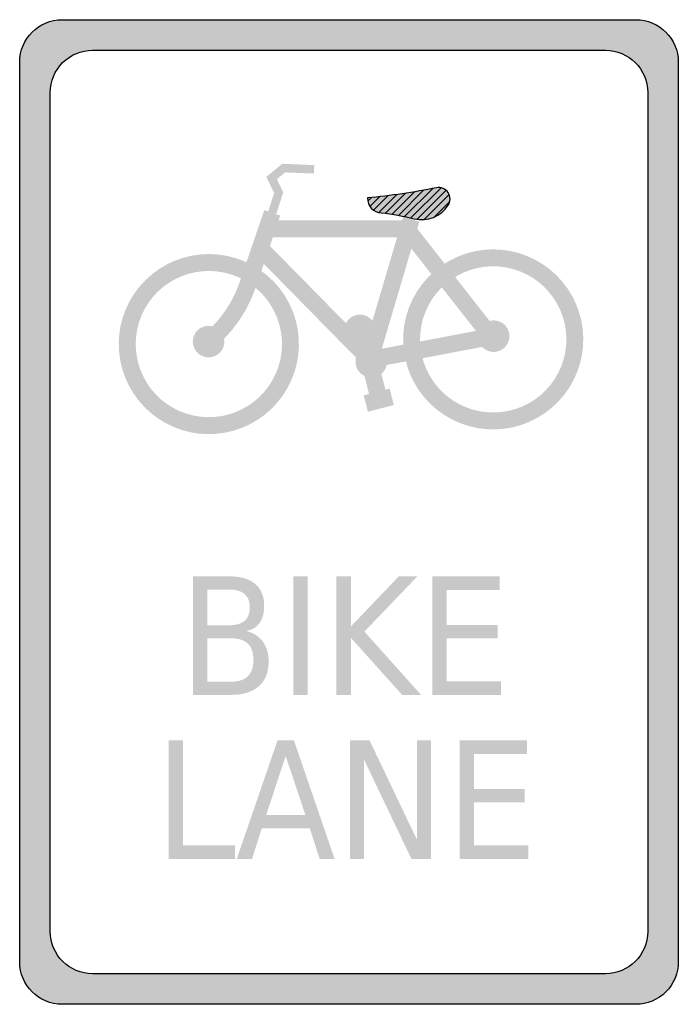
# Model space of a CAD drawing. Header units: inches. Extents: x -0.5 to 0.5, y -0.75 to 0.75.
import ezdxf

# ---------------------------------------------------------------- set-up
doc = ezdxf.new("R2010")
doc.units = ezdxf.units.IN
doc.header["$MEASUREMENT"] = 0

msp = doc.modelspace()

# ---------------------------------------------------------------- hatches: boundary and pattern name
h = msp.add_hatch(color=7)
edge = h.paths.add_edge_path()
edge.add_line((-0.4357, 0.7479), (0.4357, 0.7479))
edge.add_spline(control_points=[(0.4357, 0.7479), (0.4712, 0.7479), (0.5, 0.7191), (0.5, 0.6836)], knot_values=[0, 0, 0, 0, 1, 1, 1, 1], degree=3, periodic=0)
edge.add_line((0.5, 0.6836), (0.5, -0.6836))
edge.add_spline(control_points=[(0.5, -0.6836), (0.5, -0.7007), (0.4932, -0.717), (0.4812, -0.7291), (0.4691, -0.7411), (0.4528, -0.7479), (0.4357, -0.7479)], knot_values=[0, 0, 0, 0, 1, 1, 1, 2, 2, 2, 2], degree=3, periodic=0)
edge.add_line((0.4357, -0.7479), (-0.4357, -0.7479))
edge.add_spline(control_points=[(-0.4357, -0.7479), (-0.4712, -0.7479), (-0.5, -0.7191), (-0.5, -0.6836)], knot_values=[0, 0, 0, 0, 1, 1, 1, 1], degree=3, periodic=0)
edge.add_line((-0.5, -0.6836), (-0.5, 0.6836))
edge.add_spline(control_points=[(-0.5, 0.6836), (-0.5, 0.7191), (-0.4712, 0.7479), (-0.4357, 0.7479)], knot_values=[0, 0, 0, 0, 1, 1, 1, 1], degree=3, periodic=0)
edge = h.paths.add_edge_path(flags=0)
edge.add_line((-0.3893, 0.7015), (0.3893, 0.7015))
edge.add_spline(control_points=[(0.3893, 0.7015), (0.4248, 0.7015), (0.4536, 0.6727), (0.4536, 0.6372)], knot_values=[0, 0, 0, 0, 1, 1, 1, 1], degree=3, periodic=0)
edge.add_line((0.4536, 0.6372), (0.4536, -0.6372))
edge.add_spline(control_points=[(0.4536, -0.6372), (0.4536, -0.6727), (0.4248, -0.7015), (0.3893, -0.7015)], knot_values=[0, 0, 0, 0, 1, 1, 1, 1], degree=3, periodic=0)
edge.add_line((0.3893, -0.7015), (-0.3893, -0.7015))
edge.add_spline(control_points=[(-0.3893, -0.7015), (-0.4248, -0.7015), (-0.4536, -0.6727), (-0.4536, -0.6372)], knot_values=[0, 0, 0, 0, 1, 1, 1, 1], degree=3, periodic=0)
edge.add_line((-0.4536, -0.6372), (-0.4536, 0.6372))
edge.add_spline(control_points=[(-0.4536, 0.6372), (-0.4536, 0.6543), (-0.4468, 0.6706), (-0.4348, 0.6827), (-0.4227, 0.6947), (-0.4064, 0.7015), (-0.3893, 0.7015)], knot_values=[0, 0, 0, 0, 1, 1, 1, 2, 2, 2, 2], degree=3, periodic=0)
for points in [[(-0.1105, 0.4525), (-0.0999, 0.4854), (-0.1095, 0.5056), (-0.0968, 0.5159), (-0.0533, 0.5142), (-0.0528, 0.527), (-0.1012, 0.529), (-0.1255, 0.5092), (-0.1137, 0.4845), (-0.1227, 0.4564), (-0.1105, 0.4525)], [(-0.1287, 0.4586), (-0.166, 0.3493), (-0.1416, 0.341), (-0.1044, 0.4503), (-0.1287, 0.4586)], [(-0.1249, 0.4173), (0.0812, 0.4173), (0.2011, 0.2644), (0.2213, 0.2803), (0.0937, 0.443), (-0.1249, 0.443), (-0.1249, 0.4173)], [(0.0439, 0.2279), (0.1068, 0.4411), (0.0822, 0.4484), (0.0193, 0.2351), (0.0439, 0.2279)], [(-0.144, 0.3919), (0.0272, 0.2176), (0.222, 0.2545), (0.2173, 0.2798), (0.036, 0.2454), (-0.1257, 0.4099), (-0.144, 0.3919)], [(-0.1478, 0.3754), (-0.1598, 0.3812), (-0.1724, 0.3858), (-0.1854, 0.3891), (-0.1986, 0.3911), (-0.2119, 0.3919), (-0.2253, 0.3913), (-0.2385, 0.3894), (-0.2515, 0.3863), (-0.2642, 0.3819), (-0.2763, 0.3763), (-0.2878, 0.3695), (-0.2986, 0.3616), (-0.3086, 0.3527), (-0.3177, 0.3429), (-0.3258, 0.3323), (-0.3328, 0.3209), (-0.3386, 0.3088), (-0.3433, 0.2963), (-0.3467, 0.2834), (-0.3488, 0.2702), (-0.3496, 0.2568), (-0.3491, 0.2435), (-0.3473, 0.2302), (-0.3443, 0.2172), (-0.3399, 0.2045), (-0.3344, 0.1924), (-0.3277, 0.1808), (-0.3199, 0.1699), (-0.311, 0.1599), (-0.3013, 0.1508), (-0.2907, 0.1426), (-0.2793, 0.1356), (-0.2673, 0.1296), (-0.2548, 0.1249), (-0.2419, 0.1214), (-0.2287, 0.1192), (-0.2154, 0.1183), (-0.202, 0.1187), (-0.1888, 0.1204), (-0.1757, 0.1234), (-0.163, 0.1277), (-0.1508, 0.1331), (-0.1392, 0.1398), (-0.1283, 0.1475), (-0.1182, 0.1563), (-0.109, 0.166), (-0.1008, 0.1765), (-0.0937, 0.1879), (-0.0877, 0.1998), (-0.0829, 0.2123), (-0.0793, 0.2252), (-0.0771, 0.2383), (-0.0761, 0.2517), (-0.0764, 0.265), (-0.078, 0.2783), (-0.0809, 0.2914), (-0.0851, 0.3041), (-0.0905, 0.3163), (-0.0971, 0.328), (-0.1047, 0.3389), (-0.1134, 0.3491), (-0.1231, 0.3583), (-0.1336, 0.3666), (-0.1485, 0.3456), (-0.1399, 0.3389), (-0.1321, 0.3314), (-0.125, 0.3232), (-0.1188, 0.3143), (-0.1135, 0.3048), (-0.1091, 0.2949), (-0.1057, 0.2846), (-0.1034, 0.274), (-0.102, 0.2632), (-0.1018, 0.2523), (-0.1026, 0.2415), (-0.1044, 0.2308), (-0.1073, 0.2203), (-0.1112, 0.2102), (-0.1161, 0.2005), (-0.1219, 0.1913), (-0.1285, 0.1827), (-0.136, 0.1748), (-0.1442, 0.1677), (-0.1531, 0.1615), (-0.1625, 0.1561), (-0.1724, 0.1516), (-0.1827, 0.1482), (-0.1933, 0.1457), (-0.204, 0.1444), (-0.2149, 0.144), (-0.2257, 0.1448), (-0.2364, 0.1466), (-0.2469, 0.1494), (-0.2571, 0.1532), (-0.2668, 0.158), (-0.276, 0.1638), (-0.2847, 0.1704), (-0.2926, 0.1778), (-0.2997, 0.1859), (-0.3061, 0.1948), (-0.3115, 0.2042), (-0.316, 0.214), (-0.3195, 0.2243), (-0.322, 0.2349), (-0.3235, 0.2456), (-0.3239, 0.2565), (-0.3232, 0.2673), (-0.3215, 0.278), (-0.3187, 0.2885), (-0.315, 0.2987), (-0.3102, 0.3085), (-0.3045, 0.3177), (-0.298, 0.3264), (-0.2906, 0.3344), (-0.2825, 0.3416), (-0.2737, 0.348), (-0.2644, 0.3535), (-0.2545, 0.358), (-0.2443, 0.3616), (-0.2337, 0.3642), (-0.2229, 0.3657), (-0.2121, 0.3662), (-0.2013, 0.3656), (-0.1905, 0.3639), (-0.18, 0.3612), (-0.1698, 0.3575), (-0.16, 0.3528), (-0.1478, 0.3754)], [(0.1299, 0.3661), (0.1202, 0.3568), (0.1114, 0.3467), (0.1037, 0.3358), (0.097, 0.3241), (0.0915, 0.3119), (0.0873, 0.2992), (0.0843, 0.2861), (0.0826, 0.2728), (0.0822, 0.2594), (0.0831, 0.2461), (0.0854, 0.2329), (0.0889, 0.2199), (0.0936, 0.2074), (0.0996, 0.1954), (0.1067, 0.184), (0.1149, 0.1734), (0.1241, 0.1637), (0.1342, 0.1548), (0.1451, 0.1471), (0.1568, 0.1404), (0.169, 0.1349), (0.1817, 0.1306), (0.1947, 0.1276), (0.208, 0.1259), (0.2214, 0.1254), (0.2348, 0.1263), (0.248, 0.1285), (0.261, 0.132), (0.2735, 0.1368), (0.2855, 0.1427), (0.2969, 0.1498), (0.3075, 0.158), (0.3173, 0.1671), (0.3261, 0.1772), (0.3339, 0.1881), (0.3406, 0.1997), (0.3462, 0.2119), (0.3505, 0.2246), (0.3535, 0.2377), (0.3553, 0.251), (0.3557, 0.2644), (0.3549, 0.2777), (0.3527, 0.291), (0.3492, 0.3039), (0.3445, 0.3165), (0.3386, 0.3285), (0.3316, 0.3399), (0.3234, 0.3505), (0.3143, 0.3603), (0.3042, 0.3692), (0.2933, 0.377), (0.2817, 0.3837), (0.2695, 0.3893), (0.2569, 0.3936), (0.2438, 0.3967), (0.2305, 0.3985), (0.2171, 0.399), (0.2038, 0.3982), (0.1905, 0.396), (0.1776, 0.3926), (0.165, 0.3879), (0.153, 0.382), (0.1416, 0.375), (0.1561, 0.3538), (0.1654, 0.3595), (0.1752, 0.3643), (0.1854, 0.3681), (0.1959, 0.3709), (0.2066, 0.3726), (0.2175, 0.3733), (0.2284, 0.3729), (0.2391, 0.3714), (0.2497, 0.3689), (0.26, 0.3654), (0.2699, 0.3609), (0.2794, 0.3554), (0.2882, 0.3491), (0.2964, 0.3419), (0.3038, 0.3339), (0.3104, 0.3253), (0.3161, 0.316), (0.3209, 0.3063), (0.3248, 0.2961), (0.3276, 0.2856), (0.3293, 0.2748), (0.33, 0.264), (0.3297, 0.2531), (0.3282, 0.2423), (0.3258, 0.2317), (0.3223, 0.2214), (0.3178, 0.2115), (0.3123, 0.202), (0.306, 0.1932), (0.2988, 0.185), (0.2909, 0.1776), (0.2823, 0.1709), (0.273, 0.1652), (0.2633, 0.1603), (0.2531, 0.1565), (0.2426, 0.1537), (0.2318, 0.1519), (0.221, 0.1512), (0.2101, 0.1515), (0.1993, 0.1529), (0.1887, 0.1553), (0.1784, 0.1588), (0.1684, 0.1633), (0.159, 0.1687), (0.1501, 0.175), (0.1419, 0.1822), (0.1345, 0.1901), (0.1278, 0.1987), (0.1221, 0.2079), (0.1172, 0.2177), (0.1133, 0.2279), (0.1105, 0.2384), (0.1087, 0.2491), (0.1079, 0.26), (0.1082, 0.2708), (0.1096, 0.2816), (0.112, 0.2922), (0.1155, 0.3026), (0.1199, 0.3125), (0.1253, 0.322), (0.1316, 0.3308), (0.1388, 0.3391), (0.1467, 0.3465), (0.1299, 0.3661)], [(-0.205, 0.249), (-0.1911, 0.2617), (-0.1784, 0.2756), (-0.167, 0.2906), (-0.157, 0.3066), (-0.1485, 0.3235), (-0.1416, 0.341), (-0.166, 0.3493), (-0.172, 0.334), (-0.1794, 0.3192), (-0.1882, 0.3052), (-0.1981, 0.2921), (-0.2093, 0.2799), (-0.2214, 0.2688), (-0.205, 0.249)], [(0.0405, 0.2759), (0.0404, 0.2783), (0.0401, 0.2806), (0.0395, 0.2829), (0.0387, 0.2851), (0.0377, 0.2872), (0.0365, 0.2892), (0.0351, 0.2911), (0.0335, 0.2928), (0.0318, 0.2944), (0.0299, 0.2958), (0.0279, 0.297), (0.0258, 0.298), (0.0236, 0.2988), (0.0213, 0.2994), (0.019, 0.2997), (0.0166, 0.2998), (0.0143, 0.2997), (0.012, 0.2994), (0.0097, 0.2988), (0.0075, 0.298), (0.0054, 0.297), (0.0033, 0.2958), (0.0015, 0.2944), (-0.0003, 0.2928), (-0.0019, 0.2911), (-0.0033, 0.2892), (-0.0045, 0.2872), (-0.0055, 0.2851), (-0.0063, 0.2829), (-0.0068, 0.2806), (-0.0072, 0.2783), (-0.0073, 0.2759), (0.0166, 0.2759), (0.0405, 0.2759)], [(0.2436, 0.2671), (0.2435, 0.2695), (0.2431, 0.2718), (0.2425, 0.2741), (0.2417, 0.2763), (0.2407, 0.2784), (0.2395, 0.2804), (0.2381, 0.2823), (0.2366, 0.284), (0.2348, 0.2856), (0.2329, 0.287), (0.2309, 0.2882), (0.2288, 0.2892), (0.2266, 0.29), (0.2243, 0.2906), (0.222, 0.2909), (0.2196, 0.2911), (0.2173, 0.2909), (0.215, 0.2906), (0.2127, 0.29), (0.2105, 0.2892), (0.2084, 0.2882), (0.2064, 0.287), (0.2045, 0.2856), (0.2027, 0.284), (0.2012, 0.2823), (0.1998, 0.2804), (0.1986, 0.2784), (0.1976, 0.2763), (0.1968, 0.2741), (0.1962, 0.2718), (0.1958, 0.2695), (0.1957, 0.2671), (0.2196, 0.2671), (0.2436, 0.2671)], [(-0.1893, 0.2589), (-0.1894, 0.2612), (-0.1898, 0.2635), (-0.1903, 0.2658), (-0.1911, 0.268), (-0.1921, 0.2701), (-0.1933, 0.2722), (-0.1947, 0.274), (-0.1963, 0.2758), (-0.1981, 0.2774), (-0.1999, 0.2788), (-0.202, 0.28), (-0.2041, 0.281), (-0.2063, 0.2818), (-0.2086, 0.2823), (-0.2109, 0.2827), (-0.2132, 0.2828), (-0.2156, 0.2827), (-0.2179, 0.2823), (-0.2202, 0.2818), (-0.2224, 0.281), (-0.2245, 0.28), (-0.2265, 0.2788), (-0.2284, 0.2774), (-0.2301, 0.2758), (-0.2317, 0.274), (-0.2331, 0.2722), (-0.2343, 0.2701), (-0.2353, 0.268), (-0.2361, 0.2658), (-0.2367, 0.2635), (-0.237, 0.2612), (-0.2372, 0.2589), (-0.2132, 0.2589), (-0.1893, 0.2589)], [(-0.0073, 0.2759), (-0.0072, 0.2736), (-0.0068, 0.2713), (-0.0063, 0.269), (-0.0055, 0.2668), (-0.0045, 0.2647), (-0.0033, 0.2626), (-0.0019, 0.2608), (-0.0003, 0.259), (0.0015, 0.2574), (0.0033, 0.256), (0.0054, 0.2548), (0.0075, 0.2538), (0.0097, 0.253), (0.012, 0.2525), (0.0143, 0.2521), (0.0166, 0.252), (0.019, 0.2521), (0.0213, 0.2525), (0.0236, 0.253), (0.0258, 0.2538), (0.0279, 0.2548), (0.0299, 0.256), (0.0318, 0.2574), (0.0335, 0.259), (0.0351, 0.2608), (0.0365, 0.2626), (0.0377, 0.2647), (0.0387, 0.2668), (0.0395, 0.269), (0.0401, 0.2713), (0.0404, 0.2736), (0.0405, 0.2759), (0.0166, 0.2759), (-0.0073, 0.2759)], [(-0.2372, 0.2589), (-0.237, 0.2565), (-0.2367, 0.2542), (-0.2361, 0.2519), (-0.2353, 0.2497), (-0.2343, 0.2476), (-0.2331, 0.2456), (-0.2317, 0.2437), (-0.2301, 0.242), (-0.2284, 0.2404), (-0.2265, 0.239), (-0.2245, 0.2378), (-0.2224, 0.2368), (-0.2202, 0.236), (-0.2179, 0.2354), (-0.2156, 0.2351), (-0.2132, 0.235), (-0.2109, 0.2351), (-0.2086, 0.2354), (-0.2063, 0.236), (-0.2041, 0.2368), (-0.202, 0.2378), (-0.1999, 0.239), (-0.1981, 0.2404), (-0.1963, 0.242), (-0.1947, 0.2437), (-0.1933, 0.2456), (-0.1921, 0.2476), (-0.1911, 0.2497), (-0.1903, 0.2519), (-0.1898, 0.2542), (-0.1894, 0.2565), (-0.1893, 0.2589), (-0.2132, 0.2589), (-0.2372, 0.2589)], [(0.1957, 0.2671), (0.1958, 0.2648), (0.1962, 0.2625), (0.1968, 0.2602), (0.1976, 0.258), (0.1986, 0.2559), (0.1998, 0.2538), (0.2012, 0.252), (0.2027, 0.2502), (0.2045, 0.2486), (0.2064, 0.2472), (0.2084, 0.246), (0.2105, 0.245), (0.2127, 0.2442), (0.215, 0.2437), (0.2173, 0.2433), (0.2196, 0.2432), (0.222, 0.2433), (0.2243, 0.2437), (0.2266, 0.2442), (0.2288, 0.245), (0.2309, 0.246), (0.2329, 0.2472), (0.2348, 0.2486), (0.2366, 0.2502), (0.2381, 0.252), (0.2395, 0.2538), (0.2407, 0.2559), (0.2417, 0.258), (0.2425, 0.2602), (0.2431, 0.2625), (0.2435, 0.2648), (0.2436, 0.2671), (0.2196, 0.2671), (0.1957, 0.2671)], [(0.0577, 0.2283), (0.0576, 0.2306), (0.0572, 0.233), (0.0567, 0.2352), (0.0559, 0.2375), (0.0549, 0.2396), (0.0537, 0.2416), (0.0523, 0.2435), (0.0507, 0.2452), (0.049, 0.2468), (0.0471, 0.2482), (0.0451, 0.2494), (0.0429, 0.2504), (0.0407, 0.2512), (0.0384, 0.2518), (0.0361, 0.2521), (0.0338, 0.2522), (0.0314, 0.2521), (0.0291, 0.2518), (0.0268, 0.2512), (0.0246, 0.2504), (0.0225, 0.2494), (0.0205, 0.2482), (0.0186, 0.2468), (0.0169, 0.2452), (0.0153, 0.2435), (0.0139, 0.2416), (0.0127, 0.2396), (0.0117, 0.2375), (0.0109, 0.2352), (0.0103, 0.233), (0.01, 0.2306), (0.0099, 0.2283), (0.0338, 0.2283), (0.0577, 0.2283)], [(0.0099, 0.2283), (0.01, 0.226), (0.0103, 0.2236), (0.0109, 0.2214), (0.0117, 0.2191), (0.0127, 0.217), (0.0139, 0.215), (0.0153, 0.2131), (0.0169, 0.2114), (0.0186, 0.2098), (0.0205, 0.2084), (0.0225, 0.2072), (0.0246, 0.2062), (0.0268, 0.2054), (0.0291, 0.2048), (0.0314, 0.2045), (0.0338, 0.2044), (0.0361, 0.2045), (0.0384, 0.2048), (0.0407, 0.2054), (0.0429, 0.2062), (0.0451, 0.2072), (0.0471, 0.2084), (0.049, 0.2098), (0.0507, 0.2114), (0.0523, 0.2131), (0.0537, 0.215), (0.0549, 0.217), (0.0559, 0.2191), (0.0567, 0.2214), (0.0572, 0.2236), (0.0576, 0.226), (0.0577, 0.2283), (0.0338, 0.2283), (0.0099, 0.2283)], [(0.0226, 0.2098), (0.0334, 0.1679), (0.0583, 0.1744), (0.0475, 0.2163), (0.0226, 0.2098)], [(0.0287, 0.1523), (0.0681, 0.1625), (0.0617, 0.1874), (0.0223, 0.1772), (0.0287, 0.1523)], [(-0.0845, -0.0978), (-0.0626, -0.0978), (-0.0626, -0.2778), (-0.0845, -0.2778), (-0.0845, -0.0978)], [(-0.0191, -0.0978), (0.0029, -0.0978), (0.0029, -0.1739), (0.0756, -0.0978), (0.1038, -0.0978), (0.0234, -0.1817), (0.1094, -0.2778), (0.0806, -0.2778), (0.0029, -0.1911), (0.0029, -0.2778), (-0.0191, -0.2778), (-0.0191, -0.0978)], [(0.1265, -0.0978), (0.2289, -0.0978), (0.2289, -0.1183), (0.1485, -0.1183), (0.1485, -0.1716), (0.2256, -0.1716), (0.2256, -0.1921), (0.1485, -0.1921), (0.1485, -0.2573), (0.2309, -0.2573), (0.2309, -0.2778), (0.1265, -0.2778), (0.1265, -0.0978)], [(-0.2739, -0.3469), (-0.252, -0.3469), (-0.252, -0.5064), (-0.1731, -0.5064), (-0.1731, -0.5269), (-0.2739, -0.5269), (-0.2739, -0.3469)], [(0.0017, -0.3469), (0.0312, -0.3469), (0.103, -0.4975), (0.103, -0.3469), (0.1243, -0.3469), (0.1243, -0.5269), (0.0947, -0.5269), (0.0229, -0.3763), (0.0229, -0.5269), (0.0017, -0.5269), (0.0017, -0.3469)], [(0.1678, -0.3469), (0.2701, -0.3469), (0.2701, -0.3674), (0.1897, -0.3674), (0.1897, -0.4207), (0.2669, -0.4207), (0.2669, -0.4412), (0.1897, -0.4412), (0.1897, -0.5064), (0.2722, -0.5064), (0.2722, -0.5269), (0.1678, -0.5269), (0.1678, -0.3469)]]:
    msp.add_hatch(color=7).paths.add_polyline_path(points)
h = msp.add_hatch(color=7)
edge = h.paths.add_edge_path()
edge.add_spline(control_points=[(0.0282, 0.4772), (0.0279, 0.4714), (0.03, 0.4658), (0.0339, 0.4615), (0.0379, 0.4573), (0.0434, 0.4548), (0.0491, 0.4547)], knot_values=[0, 0, 0, 0, 1, 1, 1, 2, 2, 2, 2], degree=3, periodic=0)
edge.add_spline(control_points=[(0.0491, 0.4547), (0.066, 0.4524), (0.0827, 0.4494), (0.0992, 0.4454), (0.119, 0.4407), (0.1396, 0.449), (0.1506, 0.4661), (0.1544, 0.4719), (0.1543, 0.4794), (0.1505, 0.4852), (0.1466, 0.491), (0.1397, 0.4939), (0.1329, 0.4927)], knot_values=[0, 0, 0, 0, 1, 1, 1, 2, 2, 2, 3, 3, 3, 4, 4, 4, 4], degree=3, periodic=0)
edge.add_spline(control_points=[(0.1329, 0.4927), (0.0983, 0.4856), (0.0634, 0.4804), (0.0282, 0.4772)], knot_values=[0, 0, 0, 0, 1, 1, 1, 1], degree=3, periodic=0)
h = msp.add_hatch(color=7)
edge = h.paths.add_edge_path()
edge.add_line((-0.2369, -0.0978), (-0.181, -0.0978))
edge.add_spline(control_points=[(-0.181, -0.0978), (-0.1643, -0.0978), (-0.1514, -0.1017), (-0.1423, -0.1094), (-0.1333, -0.1171), (-0.1288, -0.1281), (-0.1288, -0.1423), (-0.1288, -0.1533), (-0.1311, -0.1621), (-0.1357, -0.1686), (-0.1403, -0.1751), (-0.1471, -0.1791), (-0.1561, -0.1807)], knot_values=[0, 0, 0, 0, 1, 1, 1, 2, 2, 2, 3, 3, 3, 4, 4, 4, 4], degree=3, periodic=0)
edge.add_spline(control_points=[(-0.1561, -0.1807), (-0.1453, -0.1833), (-0.1369, -0.1887), (-0.1309, -0.1968), (-0.125, -0.205), (-0.122, -0.2152), (-0.122, -0.2274), (-0.122, -0.2435), (-0.127, -0.2559), (-0.1368, -0.2646), (-0.1466, -0.2734), (-0.1606, -0.2778), (-0.1788, -0.2778)], knot_values=[0, 0, 0, 0, 1, 1, 1, 2, 2, 2, 3, 3, 3, 4, 4, 4, 4], degree=3, periodic=0)
edge.add_line((-0.1788, -0.2778), (-0.2369, -0.2778))
edge.add_line((-0.2369, -0.2778), (-0.2369, -0.0978))
edge = h.paths.add_edge_path(flags=0)
edge.add_line((-0.215, -0.1918), (-0.215, -0.2578))
edge.add_line((-0.215, -0.2578), (-0.1799, -0.2578))
edge.add_spline(control_points=[(-0.1799, -0.2578), (-0.1681, -0.2578), (-0.1593, -0.2551), (-0.1537, -0.2496), (-0.148, -0.2442), (-0.1452, -0.2359), (-0.1452, -0.2247), (-0.1452, -0.2135), (-0.148, -0.2052), (-0.1537, -0.1998), (-0.1593, -0.1945), (-0.1681, -0.1918), (-0.1799, -0.1918)], knot_values=[0, 0, 0, 0, 1, 1, 1, 2, 2, 2, 3, 3, 3, 4, 4, 4, 4], degree=3, periodic=0)
edge.add_line((-0.1799, -0.1918), (-0.215, -0.1918))
edge = h.paths.add_edge_path(flags=0)
edge.add_line((-0.215, -0.1178), (-0.215, -0.1721))
edge.add_line((-0.215, -0.1721), (-0.1825, -0.1721))
edge.add_spline(control_points=[(-0.1825, -0.1721), (-0.1719, -0.1721), (-0.1639, -0.1698), (-0.1586, -0.1654), (-0.1534, -0.1609), (-0.1507, -0.1541), (-0.1507, -0.1449), (-0.1507, -0.1359), (-0.1534, -0.1291), (-0.1586, -0.1246), (-0.1639, -0.1201), (-0.1719, -0.1178), (-0.1825, -0.1178)], knot_values=[0, 0, 0, 0, 1, 1, 1, 2, 2, 2, 3, 3, 3, 4, 4, 4, 4], degree=3, periodic=0)
edge.add_line((-0.1825, -0.1178), (-0.215, -0.1178))
h = msp.add_hatch(color=7)
h.paths.add_polyline_path([(-0.1085, -0.3469), (-0.0836, -0.3469), (-0.0219, -0.5269), (-0.0446, -0.5269), (-0.0595, -0.4807), (-0.1325, -0.4807), (-0.1472, -0.5269), (-0.1704, -0.5269), (-0.1085, -0.3469)])
h.paths.add_polyline_path([(-0.0961, -0.3709), (-0.1259, -0.4605), (-0.0662, -0.4605), (-0.0961, -0.3709)], flags=0)

# ---------------------------------------------------------------- linework, layer by layer
at = {"color": 7}
for p, q in [((0.0318, 0.4642), (0.0467, 0.4791)), ((0.0374, 0.4585), (0.0596, 0.4806)), ((0.0454, 0.4551), (0.0727, 0.4823)), ((0.0555, 0.4538), (0.086, 0.4843)), ((0.0653, 0.4523), (0.0995, 0.4865)), ((0.075, 0.4506), (0.1133, 0.4889)), ((0.0845, 0.4487), (0.1274, 0.4916)), ((0.0938, 0.4467), (0.1397, 0.4926)), ((0.1032, 0.4446), (0.1473, 0.4888)), ((0.1142, 0.4443), (0.1521, 0.4822)), ((0.0285, 0.4723), (0.034, 0.4778)), ((0.1293, 0.448), (0.153, 0.4717))]:
    msp.add_line(p, q, dxfattribs=at)
for points in [[(-0.4357, 0.7479), (0.4357, 0.7479)], [(-0.3893, 0.7015), (0.3893, 0.7015)], [(-0.5, -0.6836), (-0.5, 0.6836)], [(0.5, 0.6836), (0.5, -0.6836)], [(-0.4536, -0.6372), (-0.4536, 0.6372)], [(0.4536, 0.6372), (0.4536, -0.6372)], [(0.3893, -0.7015), (-0.3893, -0.7015)], [(0.4357, -0.7479), (-0.4357, -0.7479)]]:
    msp.add_lwpolyline(points, dxfattribs=at)
for points in [[(-0.5, 0.6836), (-0.5, 0.7191), (-0.4712, 0.7479), (-0.4357, 0.7479)], [(0.4357, 0.7479), (0.4712, 0.7479), (0.5, 0.7191), (0.5, 0.6836)], [(0.3893, 0.7015), (0.4248, 0.7015), (0.4536, 0.6727), (0.4536, 0.6372)], [(0.1329, 0.4927), (0.0983, 0.4856), (0.0634, 0.4804), (0.0282, 0.4772)], [(-0.3893, -0.7015), (-0.4248, -0.7015), (-0.4536, -0.6727), (-0.4536, -0.6372)], [(0.4536, -0.6372), (0.4536, -0.6727), (0.4248, -0.7015), (0.3893, -0.7015)], [(-0.4357, -0.7479), (-0.4712, -0.7479), (-0.5, -0.7191), (-0.5, -0.6836)]]:
    msp.add_open_spline(points, degree=3, dxfattribs=at)
for points, knots in [([(-0.4536, 0.6372), (-0.4536, 0.6543), (-0.4468, 0.6706), (-0.4348, 0.6827), (-0.4227, 0.6947), (-0.4064, 0.7015), (-0.3893, 0.7015)], [0, 0, 0, 0, 1, 1, 1, 2, 2, 2, 2]), ([(0.0491, 0.4547), (0.066, 0.4524), (0.0827, 0.4494), (0.0992, 0.4454), (0.119, 0.4407), (0.1396, 0.449), (0.1506, 0.4661), (0.1544, 0.4719), (0.1543, 0.4794), (0.1505, 0.4852), (0.1466, 0.491), (0.1397, 0.4939), (0.1329, 0.4927)], [0, 0, 0, 0, 1, 1, 1, 2, 2, 2, 3, 3, 3, 4, 4, 4, 4]), ([(0.0282, 0.4772), (0.0279, 0.4714), (0.03, 0.4658), (0.0339, 0.4615), (0.0379, 0.4573), (0.0434, 0.4548), (0.0491, 0.4547)], [0, 0, 0, 0, 1, 1, 1, 2, 2, 2, 2]), ([(0.5, -0.6836), (0.5, -0.7007), (0.4932, -0.717), (0.4812, -0.7291), (0.4691, -0.7411), (0.4528, -0.7479), (0.4357, -0.7479)], [0, 0, 0, 0, 1, 1, 1, 2, 2, 2, 2])]:
    msp.add_open_spline(points, degree=3, knots=knots, dxfattribs=at)

doc.saveas('drawing.dxf')
